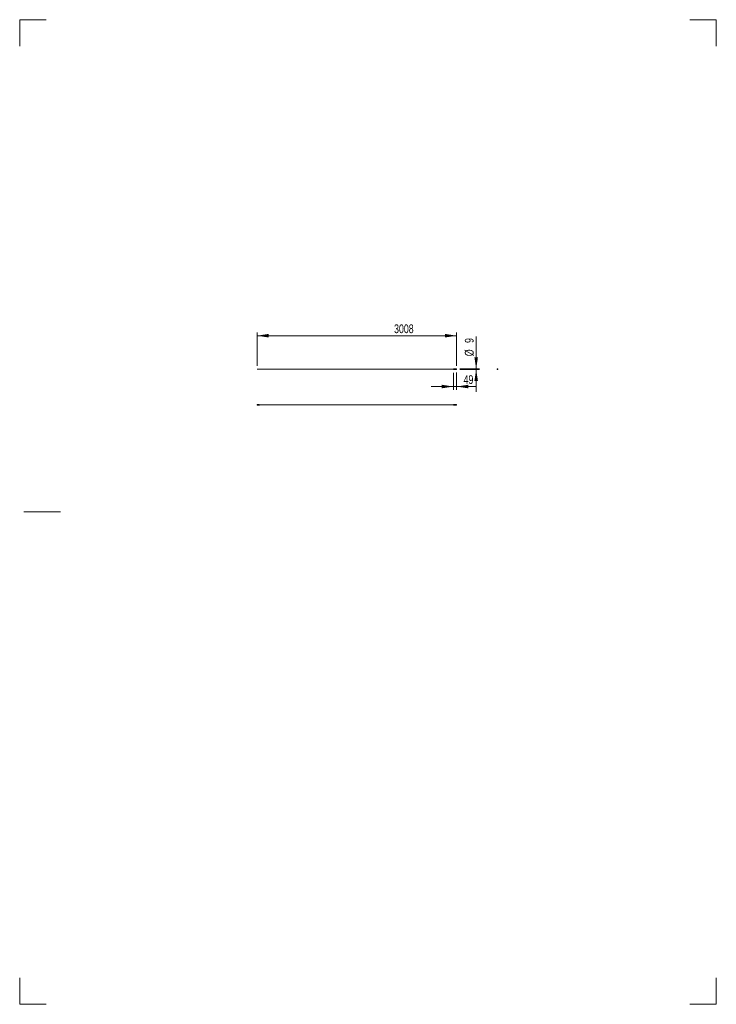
# Model space of a CAD drawing. Header units: millimetres. Extents: x 0 to 210, y 0 to 297.
import ezdxf

# ---------------------------------------------------------------- set-up
doc = ezdxf.new("R2010")
doc.units = ezdxf.units.MM
doc.styles.add('SLDTEXTSTYLE0', font='TXT', dxfattribs={"width": 0.75})
doc.dimstyles.new('SLDDIMSTYLE0', dxfattribs={"dimtxt": 2.645833, "dimasz": 3.5, "dimexe": 0, "dimexo": 0.0625, "dimgap": 0.661458, "dimtad": 1, "dimdec": 3, "dimlfac": 50, "dimrnd": 1e-09, "dimzin": 12, "dimdsep": 46, "dimtxsty": 'SLDTEXTSTYLE0', "dimsah": 1, "dimcen": 0.09, "dimadec": 0, "dimazin": 3, "dimtfac": 1, "dimtdec": 3, "dimtmove": 0, "dimatfit": 0, "dimfxl": 1, "dimfrac": 2, "dimtolj": 1, "dimtzin": 12, "dimarcsym": 0})
doc.dimstyles.new('SLDDIMSTYLE1', dxfattribs={"dimtxt": 2.645833, "dimasz": 3.5, "dimexe": 0, "dimexo": 0.0625, "dimgap": 0.661458, "dimtad": 1, "dimdec": 3, "dimlfac": 50, "dimrnd": 1e-09, "dimzin": 12, "dimdsep": 46, "dimtxsty": 'SLDTEXTSTYLE0', "dimsah": 1, "dimcen": 0.09, "dimadec": 0, "dimazin": 3, "dimtfac": 1, "dimtdec": 3, "dimtofl": 0, "dimtmove": 0, "dimatfit": 3, "dimfxl": 1, "dimfrac": 2, "dimtolj": 1, "dimtzin": 12, "dimarcsym": 0})

# ---------------------------------------------------------------- blocks, each defined once
blk = doc.blocks.new('_D')
at = {"color": 7, "linetype": 'Continuous', "lineweight": 0}
for p, q in [((130.73, 190.49), (130.73, 185.34)), ((131.71, 190.54), (131.71, 185.34)), ((130.73, 186.34), (124, 186.34)), ((130.73, 186.34), (131.71, 186.34)), ((131.71, 186.34), (137.71, 186.34))]:
    blk.add_line(p, q, dxfattribs=at)
for points in [[(130.73, 186.34), (127.23, 186.88), (127.23, 185.81)], [(131.71, 186.34), (135.21, 185.81), (135.21, 186.88)]]:
    blk.add_solid(points, dxfattribs=at)
at = {"color": 7, "linetype": 'Continuous', "lineweight": 0, "insert": (133.8, 189.75), "char_height": 2.646, "attachment_point": 1, "style": 'SLDTEXTSTYLE0'}
blk.add_mtext('49', dxfattribs=at)
blk = doc.blocks.new('_D_1')
at = {"color": 7, "linetype": 'Continuous', "lineweight": 0}
for p, q in [((137.6, 191.67), (137.6, 201.44)), ((132.66, 191.67), (138.6, 191.67)), ((132.66, 191.49), (138.6, 191.49)), ((137.6, 191.67), (137.6, 191.49)), ((137.6, 191.49), (137.6, 184.76))]:
    blk.add_line(p, q, dxfattribs=at)
for points in [[(137.6, 191.67), (138.14, 195.17), (137.07, 195.17)], [(137.6, 191.49), (137.07, 187.99), (138.14, 187.99)]]:
    blk.add_solid(points, dxfattribs=at)
at = {"color": 7, "linetype": 'Continuous', "lineweight": 0, "attachment_point": 1, "rotation": 90, "style": 'SLDTEXTSTYLE0'}
for s, insert, char_height in [('9', (134.19, 199.48), 2.65), ('%%c', (134.19, 195.49), 2.646)]:
    blk.add_mtext(s, dxfattribs=dict(at, insert=insert, char_height=char_height))
blk = doc.blocks.new('_D_2')
at = {"color": 7, "linetype": 'Continuous', "lineweight": 0}
for p, q in [((71.55, 192.6), (71.55, 202.67)), ((131.71, 192.62), (131.71, 202.67)), ((131.71, 201.67), (71.55, 201.67))]:
    blk.add_line(p, q, dxfattribs=at)
for points in [[(71.55, 201.67), (75.05, 201.14), (75.05, 202.21)], [(131.71, 201.67), (128.21, 202.21), (128.21, 201.14)]]:
    blk.add_solid(points, dxfattribs=at)
at = {"color": 7, "linetype": 'Continuous', "lineweight": 0, "insert": (112.85, 205.09), "char_height": 2.646, "attachment_point": 1, "style": 'SLDTEXTSTYLE0'}
blk.add_mtext('3008', dxfattribs=at)
blk = doc.blocks.new('SW_CENTERMARKSYMBOL_0')
at = {"color": 0, "linetype": 'Continuous', "lineweight": 0}
for p, q in [((-0.1, 0), (-0.14, 0)), ((0, 0), (-0.05, 0)), ((0, 0.1), (0, 0.14)), ((0, 0), (0, 0.05)), ((0, 0), (0, -0.05)), ((0, 0), (0.05, 0)), ((0.1, 0), (0.14, 0)), ((0, -0.1), (0, -0.14))]:
    blk.add_line(p, q, dxfattribs=at)
blk = doc.blocks.new('SW_CENTERMARKSYMBOL_1')
at = {"color": 0, "linetype": 'Continuous', "lineweight": 0}
for p, q in [((-0.05, 0), (-0.063, 0)), ((0, 0), (-0.05, 0)), ((0, 0.05), (0, 0.063)), ((0, 0), (0, 0.05)), ((0, 0), (0, -0.05)), ((0, 0), (0.05, 0)), ((0.05, 0), (0.063, 0)), ((0, -0.05), (0, -0.063))]:
    blk.add_line(p, q, dxfattribs=at)
blk = doc.blocks.new('SW_CENTERMARKSYMBOL_2')
at = {"color": 0, "linetype": 'Continuous', "lineweight": 0}
for p, q in [((-0.05, 0), (-0.063, 0)), ((0, 0), (-0.05, 0)), ((0, 0.05), (0, 0.063)), ((0, 0), (0, 0.05)), ((0, 0), (0, -0.05)), ((0, 0), (0.05, 0)), ((0.05, 0), (0.063, 0)), ((0, -0.05), (0, -0.063))]:
    blk.add_line(p, q, dxfattribs=at)
blk = doc.blocks.new('SW_CENTERMARKSYMBOL_3')
at = {"color": 0, "linetype": 'Continuous', "lineweight": 0}
for p, q in [((-0.05, 0), (-0.063, 0)), ((0, 0), (-0.05, 0)), ((0, 0.05), (0, 0.063)), ((0, 0), (0, 0.05)), ((0, 0), (0, -0.05)), ((0, 0), (0.05, 0)), ((0.05, 0), (0.063, 0)), ((0, -0.05), (0, -0.063))]:
    blk.add_line(p, q, dxfattribs=at)
blk = doc.blocks.new('SW_CENTERMARKSYMBOL_4')
at = {"color": 0, "linetype": 'Continuous', "lineweight": 0}
for p, q in [((-0.05, 0), (-0.063, 0)), ((0, 0), (-0.05, 0)), ((0, 0.05), (0, 0.063)), ((0, 0), (0, 0.05)), ((0, 0), (0, -0.05)), ((0, 0), (0.05, 0)), ((0.05, 0), (0.063, 0)), ((0, -0.05), (0, -0.063))]:
    blk.add_line(p, q, dxfattribs=at)

msp = doc.modelspace()

# ---------------------------------------------------------------- linework, layer by layer
at = {"color": 7, "linetype": 'Continuous', "lineweight": 0}
for p, q in [((-0.006978, 296.99712), (-0.006978, 289.011352)), ((-0.006978, 296.99712), (7.993022, 296.99712)), ((209.993022, 296.99712), (201.986512, 296.99712)), ((209.993022, 296.99712), (209.993022, 288.99712)), ((12.244515, 148.529189), (1.251025, 148.529189)), ((-0.006978, -0.00288), (-0.006978, 7.99712)), ((209.993022, -0.00288), (209.993022, 7.99712)), ((-0.006978, -0.00288), (7.993022, -0.00288)), ((209.993022, -0.00288), (201.986512, -0.00288))]:
    msp.add_line(p, q, dxfattribs=at)
at = {"color": 7, "linetype": 'Continuous', "lineweight": 15}
for p, q in [((72.114, 191.5978), (71.554, 191.5978)), ((71.554, 191.5848), (71.554, 191.5978)), ((71.554, 191.5718), (71.554, 191.5848)), ((71.554, 191.5718), (72.114, 191.5718)), ((72.214, 191.5978), (72.114, 191.5978)), ((72.114, 191.5718), (72.214, 191.5718)), ((72.314, 191.5978), (72.214, 191.5978)), ((72.214, 191.5718), (72.314, 191.5718)), ((72.514, 191.5978), (72.314, 191.5978)), ((72.314, 191.5718), (72.514, 191.5718)), ((130.734, 191.6248), (72.514, 191.6248)), ((72.514, 191.5848), (72.514, 191.6248)), ((72.514, 191.5448), (72.514, 191.5848)), ((72.514, 191.5448), (130.734, 191.5448)), ((131.664, 191.6748), (130.734, 191.6748)), ((130.734, 191.5848), (130.734, 191.6748)), ((130.734, 191.4948), (130.734, 191.5848)), ((130.734, 191.4948), (131.664, 191.4948)), ((131.714, 191.5848), (131.714, 191.6248)), ((131.714, 191.5448), (131.714, 191.5848)), ((144.0136, 191.5978), (143.9956, 191.5978)), ((143.9956, 191.5718), (144.0136, 191.5718)), ((144.0316, 191.5978), (144.0136, 191.5978)), ((144.0136, 191.5718), (144.0316, 191.5718)), ((144.0776, 191.5978), (144.0596, 191.5978)), ((144.0596, 191.5718), (144.0776, 191.5718)), ((144.0956, 191.5978), (144.0776, 191.5978)), ((144.0776, 191.5718), (144.0956, 191.5718)), ((72.114, 180.8766), (71.554, 180.8766)), ((71.554, 180.8506), (71.554, 180.8766)), ((71.554, 180.8506), (72.114, 180.8506)), ((72.114, 180.7766), (71.554, 180.7766)), ((71.554, 180.7506), (71.554, 180.7766)), ((71.554, 180.7506), (72.114, 180.7506)), ((72.514, 180.8406), (72.314, 180.8406)), ((72.314, 180.8146), (72.514, 180.8146)), ((72.514, 180.8126), (72.314, 180.8126)), ((72.314, 180.7866), (72.514, 180.7866)), ((130.734, 180.8536), (72.514, 180.8536)), ((72.514, 180.7736), (72.514, 180.8536)), ((72.514, 180.7736), (130.734, 180.7736)), ((131.664, 180.9036), (130.734, 180.9036)), ((130.734, 180.7236), (130.734, 180.9036)), ((130.734, 180.7236), (131.664, 180.7236)), ((131.714, 180.7736), (131.714, 180.8536))]:
    msp.add_line(p, q, dxfattribs=at)
at = {"color": 8, "linetype": 'Continuous', "lineweight": 15}
for p, q in [((72.114, 191.5848), (72.114, 191.5978)), ((72.114, 191.5718), (72.114, 191.5848)), ((72.314, 191.5848), (72.314, 191.5978)), ((72.314, 191.5718), (72.314, 191.5848)), ((131.664, 191.5848), (131.664, 191.6748)), ((131.664, 191.4948), (131.664, 191.5848)), ((72.114, 180.8506), (72.114, 180.8766)), ((72.114, 180.7506), (72.114, 180.7766)), ((72.209467, 180.833416), (72.218533, 180.857784)), ((72.218533, 180.769416), (72.209467, 180.793784)), ((72.314, 180.8146), (72.314, 180.8406)), ((72.314, 180.7866), (72.314, 180.8126)), ((131.664, 180.7236), (131.664, 180.9036))]:
    msp.add_line(p, q, dxfattribs=at)
at = {"color": 8, "linetype": 'Continuous', "lineweight": 15, "flags": 128}
for points in [[(72.218533, 191.5848), (72.218188, 191.589775), (72.217205, 191.593992), (72.215735, 191.59681), (72.214, 191.5978)], [(72.214, 191.5718), (72.215735, 191.57279), (72.217205, 191.575608), (72.218188, 191.579825), (72.218533, 191.5848)]]:
    msp.add_lwpolyline(points, dxfattribs=at)
at = {"color": 7, "linetype": 'Continuous', "lineweight": 15}
for centre, radius in [((144.0456, 191.5848), 0.09), ((143.9956, 191.5848), 0.013), ((144.0956, 191.5848), 0.013)]:
    msp.add_circle(centre, radius, dxfattribs=at)
for centre, radius, start, end in [((131.664, 191.6248), 0.05, 0, 90), ((131.664, 191.5448), 0.05, 270, 0), ((144.0456, 191.5848), 0.04, 18.96557499, 161.03442501), ((144.0456, 191.5848), 0.04, 198.96557499, 341.03442501), ((144.0316, 191.5848), 0.013, 0, 90), ((144.0316, 191.5848), 0.013, 270, 0), ((144.0596, 191.5848), 0.013, 90, 270), ((72.114, 180.576822), 0.299778, 69.59205256, 90), ((72.114, 180.576822), 0.273778, 69.59205256, 90), ((72.114, 181.050378), 0.273778, 270, 290.40794744), ((72.114, 181.050378), 0.299778, 270, 290.40794744), ((72.314, 181.114378), 0.299778, 249.59205256, 270), ((72.314, 180.512822), 0.299778, 90, 110.40794744), ((72.314, 181.114378), 0.273778, 249.59205256, 270), ((72.314, 180.512822), 0.273778, 90, 110.40794744), ((131.664, 180.8536), 0.05, 0, 90), ((131.664, 180.7736), 0.05, 270, 0)]:
    msp.add_arc(centre, radius, start, end, dxfattribs=at)
at = {"color": 8, "linetype": 'Continuous', "lineweight": 15}
for centre, radius, start, end in [((144.013178, 191.585195), 0.012612, 358.20441272, 88.08411913), ((144.013178, 191.584405), 0.012612, 271.91588088, 1.79558728), ((144.078279, 191.5848), 0.013018, 92.98823116, 267.01176884)]:
    msp.add_arc(centre, radius, start, end, dxfattribs=at)

# ---------------------------------------------------------------- block references
at = {"color": 7, "linetype": 'Continuous', "lineweight": 0}
for name, p in [('SW_CENTERMARKSYMBOL_0', (144.0456, 191.5848)), ('SW_CENTERMARKSYMBOL_1', (143.9956, 191.5848)), ('SW_CENTERMARKSYMBOL_2', (144.0316, 191.5848)), ('SW_CENTERMARKSYMBOL_4', (144.0596, 191.5848)), ('SW_CENTERMARKSYMBOL_3', (144.0956, 191.5848))]:
    msp.add_blockref(name, p, dxfattribs=at)

# ---------------------------------------------------------------- dimensions: what is measured, and where the dimension line sits
for base, p1, p2, dimstyle, picture, middle in [((71.554, 201.6748), (131.714, 191.6248), (71.554, 191.5978), 'SLDDIMSTYLE1', '_D_2', (116.756318, 201.6748)), ((131.714, 186.343653), (130.734, 191.4948), (131.714, 191.5448), 'SLDDIMSTYLE0', '_D', (135.755156, 186.343653))]:
    dim = msp.add_linear_dim(base=base, p1=p1, p2=p2, dimstyle=dimstyle, dxfattribs=at)
    dim.commit()
    dim.dimension.update_dxf_attribs({"geometry": picture, "text_midpoint": middle, "dimtype": 160})
dim = msp.add_linear_dim(base=(137.603909, 191.4948), p1=(131.664, 191.6748), p2=(131.664, 191.4948), angle=90, text='%%c<>', dimstyle='SLDDIMSTYLE0', dxfattribs=at)
dim.commit()
dim.dimension.update_dxf_attribs({"geometry": '_D_1', "text_midpoint": (137.603909, 198.46381), "dimtype": 160})

doc.saveas('drawing.dxf')
